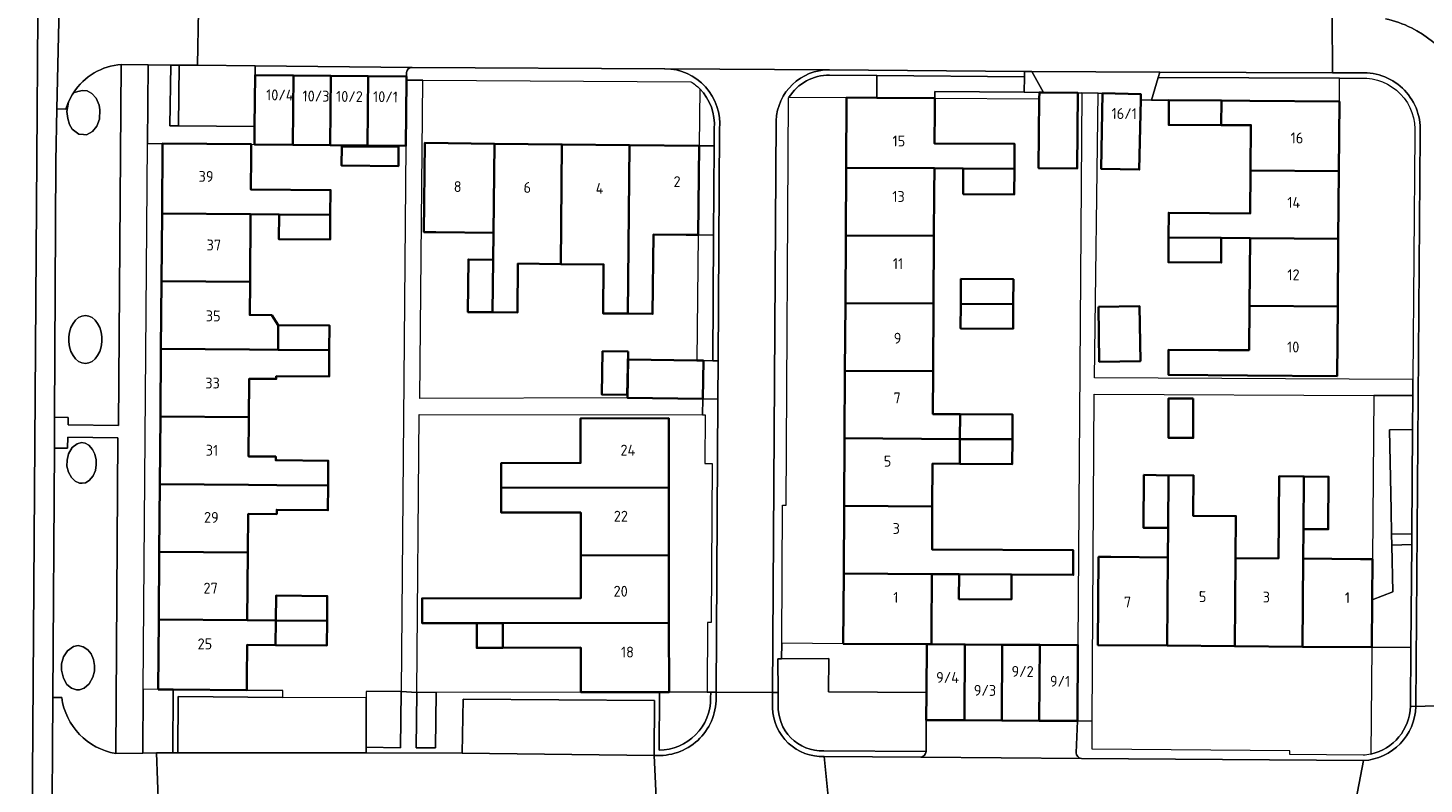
# Model space of a CAD drawing. Extents: x 151587 to 155483, y 462503 to 464608.
# Tile 214 of 236: x 154447 to 154562, y 463872 to 463935. Entities that reach past the tile are written whole.
import ezdxf
from ezdxf.enums import TextEntityAlignment as Align

# ---------------------------------------------------------------- set-up
doc = ezdxf.new("R2010")
doc.units = 0
doc.header["$LTSCALE"] = 0.5
for name, color, linetype, lineweight in [('B-RO-GR-BEPLANTING_CULTUUR_BODEMBEDEKKER-GV', 251, 'CONTINUOUS', 18), ('B-RO-GR-BEPLANTING_CULTUUR_HEESTERS-GV', 251, 'CONTINUOUS', 18), ('B-RO-GR-BEPLANTING_CULTUUR_ROOS-GV', 251, 'CONTINUOUS', 18), ('B-RO-IE-TERREINAFSCHEIDING_KUNSTMATIG_HEKWERK-G', 251, 'IE-TERREINAFSCHEIDING-KUNSTMATIG', 18), ('B-RO-IE-TERREINAFSCHEIDING_KUNSTMATIG_MUUR-G', 251, 'IE-TERREINAFSCHEIDING-KUNSTMATIG-DICHT', 18), ('B-RO-OG-BEBOUWING-GV', 6, 'CONTINUOUS', 35), ('B-RO-OG-BEBOUWING-T18', 1, 'CONTINUOUS', 18), ('B-RO-OG-TERREIN_CULTUURSCHEIDING-GV', 251, 'CONTINUOUS', 18), ('B-RO-VH-VERHARDING_ASFALT-GV', 251, 'CONTINUOUS', 18), ('B-RO-VH-VERHARDING_BETONSTRAATSTEEN-GV', 251, 'CONTINUOUS', 18), ('B-RO-VH-VERHARDING_STRAATBAKSTEEN-GV', 251, 'CONTINUOUS', 18), ('B-RO-VH-VERHARDING_TEGEL-GV', 251, 'CONTINUOUS', 18)]:
    doc.layers.add(name, color=color, linetype=linetype, lineweight=lineweight)
doc.styles.add('NLCS-ISO-M200-T18', font='NLCS-ISO.ttf', dxfattribs={"height": 0.36})
doc.linetypes.add('IE-TERREINAFSCHEIDING-KUNSTMATIG', pattern='A,4,[82,NLCS.SHX,S=0.75,R=90,X=0,Y=0],4,-2', length=10)
doc.linetypes.add('IE-TERREINAFSCHEIDING-KUNSTMATIG-DICHT', pattern='A,8,-1,[82,NLCS.SHX,S=0.75,R=90,X=0,Y=0],-1', length=10)

msp = doc.modelspace()

# ---------------------------------------------------------------- linework, layer by layer
at = {"layer": 'B-RO-GR-BEPLANTING_CULTUUR_BODEMBEDEKKER-GV', "flags": 128}
for points in [[(154465.541, 463924.974), (154465.556, 463926.455), (154459.269, 463926.498), (154458.541, 463926.503), (154458.621, 463931.536), (154456.742, 463931.551), (154456.691, 463925.055), (154457.945, 463925.045), (154465.279, 463924.985)], [(154529.295, 463929.282), (154529.308, 463930.549), (154517.098, 463930.666), (154517.087, 463928.824), (154521.883, 463928.796), (154521.886, 463929.356)], [(154541.269, 463928.628), (154545.613, 463928.592), (154547.969, 463928.573), (154555.385, 463928.513), (154555.4, 463930.455), (154540.376, 463930.503), (154539.822, 463928.639)], [(154502.3, 463917.472), (154503.56, 463917.459), (154503.606, 463924.844), (154502.375, 463924.856)], [(154458.795, 463874.608), (154458.828, 463879.841), (154457.577, 463879.852), (154456.339, 463879.862), (154456.298, 463874.584), (154457.439, 463874.615)], [(154477.693, 463879.687), (154474.803, 463879.684), (154474.803, 463879.142), (154474.807, 463875.065), (154477.653, 463875.021)], [(154478.982, 463879.603), (154478.939, 463875.015), (154480.528, 463875.029), (154480.588, 463879.605)]]:
    msp.add_lwpolyline(points, close=True, dxfattribs=at)
for points in [[(154512.683, 463874.763), (154521.162, 463874.712), (154521.174, 463877.315), (154521.188, 463879.596), (154513.084, 463879.644), (154513.1, 463882.417), (154509.198, 463882.392), (154508.898, 463882.39), (154508.916, 463879.605)], [(154503.032, 463879.627), (154499.876, 463879.624), (154499.088, 463879.623), (154499.05, 463874.827)], [(154503.322, 463879.139), (154503.332, 463879.627), (154503.032, 463879.627)], [(154508.916, 463879.605), (154508.923, 463878.581)]]:
    msp.add_lwpolyline(points, dxfattribs=at)
at = {"layer": 'B-RO-GR-BEPLANTING_CULTUUR_BODEMBEDEKKER-GV'}
for points in [[(154499.05, 463874.827, 0.4161227), (154503.322, 463879.139)], [(154508.923, 463878.581, 0.4404861), (154512.683, 463874.763)]]:
    msp.add_lwpolyline(points, format="xyb", dxfattribs=at)
at = {"layer": 'B-RO-GR-BEPLANTING_CULTUUR_HEESTERS-GV'}
for points in [[(154513.173, 463930.704, 0.2573511), (154509.809, 463928.868)], [(154557.997, 463874.498, 0.3435565), (154561.278, 463878.459)]]:
    msp.add_lwpolyline(points, format="xyb", dxfattribs=at)
at = {"layer": 'B-RO-GR-BEPLANTING_CULTUUR_HEESTERS-GV', "flags": 128}
for points in [[(154514.579, 463928.839), (154517.087, 463928.824), (154517.098, 463930.666), (154513.173, 463930.704)], [(154509.809, 463928.868), (154514.579, 463928.839)], [(154561.313, 463883.309), (154558.072, 463883.336), (154557.997, 463874.498)], [(154561.278, 463878.459), (154561.313, 463883.309)]]:
    msp.add_lwpolyline(points, dxfattribs=at)
for points in [[(154530.535, 463928.744), (154530.541, 463929.269), (154529.295, 463929.282), (154521.886, 463929.356), (154521.883, 463928.796)], [(154502.193, 463907.076), (154502.733, 463907.068), (154503.495, 463907.056), (154503.56, 463917.459), (154502.3, 463917.472)], [(154561.444, 463901.367), (154561.464, 463904.183), (154558.247, 463904.196), (154558.133, 463890.633), (154558.105, 463887.264), (154559.801, 463887.922), (154559.726, 463891.807), (154559.709, 463892.707), (154559.67, 463894.703), (154559.542, 463901.33)], [(154521.188, 463879.596), (154521.212, 463883.596), (154514.308, 463883.637), (154509.205, 463883.668), (154509.198, 463882.392), (154513.1, 463882.417), (154513.084, 463879.644)]]:
    msp.add_lwpolyline(points, close=True, dxfattribs=at)
at = {"layer": 'B-RO-GR-BEPLANTING_CULTUUR_ROOS-GV', "flags": 128}
for points in [[(154559.67, 463894.703), (154559.709, 463892.707), (154561.382, 463892.738), (154561.444, 463901.367), (154559.542, 463901.33)], [(154558.105, 463887.264), (154558.072, 463883.336), (154561.313, 463883.309), (154561.375, 463891.837), (154559.726, 463891.807), (154559.801, 463887.922)]]:
    msp.add_lwpolyline(points, close=True, dxfattribs=at)
at = {"layer": 'B-RO-IE-TERREINAFSCHEIDING_KUNSTMATIG_HEKWERK-G', "flags": 128}
for points in [[(154517.087, 463928.824), (154517.098, 463930.666)], [(154521.883, 463928.796), (154521.886, 463929.356), (154529.295, 463929.282)], [(154529.295, 463929.282), (154530.541, 463929.269)], [(154539.822, 463928.639), (154538.935, 463928.647)], [(154541.269, 463928.628), (154539.822, 463928.639)], [(154559.709, 463892.707), (154559.67, 463894.703)], [(154559.726, 463891.807), (154559.709, 463892.707)], [(154558.105, 463887.264), (154559.801, 463887.922), (154559.726, 463891.807)], [(154480.588, 463879.605), (154478.982, 463879.603)], [(154492.576, 463879.617), (154480.588, 463879.605)]]:
    msp.add_lwpolyline(points, dxfattribs=at)
at = {"layer": 'B-RO-IE-TERREINAFSCHEIDING_KUNSTMATIG_MUUR-G', "flags": 128}
msp.add_lwpolyline([(154464.911, 463879.792), (154467.911, 463879.767)], dxfattribs=at)
at = {"layer": 'B-RO-OG-BEBOUWING-GV', "flags": 128}
for points in [[(154465.556, 463926.455), (154465.541, 463924.974), (154468.714, 463924.943), (154468.771, 463930.67), (154465.598, 463930.702)], [(154468.771, 463930.67), (154468.714, 463924.943), (154471.814, 463924.912), (154471.871, 463930.639)], [(154474.913, 463924.881), (154474.97, 463930.609), (154471.871, 463930.639), (154471.814, 463924.912)], [(154474.913, 463924.881), (154478.086, 463924.849), (154478.141, 463930.3), (154478.143, 463930.577), (154474.97, 463930.609)], [(154521.877, 463927.796), (154521.883, 463928.796), (154517.087, 463928.824), (154514.579, 463928.839), (154514.544, 463923.038), (154521.848, 463922.994), (154524.24, 463922.98), (154528.473, 463922.955), (154528.492, 463925.005), (154528.461, 463925.005), (154521.86, 463925.044)], [(154530.535, 463928.744), (154530.478, 463923.008), (154533.677, 463922.976), (154533.74, 463929.237), (154530.877, 463929.266), (154530.541, 463929.269)], [(154535.785, 463929.204), (154535.66, 463922.949), (154538.82, 463922.886), (154538.935, 463928.647), (154538.945, 463929.141)], [(154545.613, 463928.592), (154541.269, 463928.628), (154541.261, 463927.628), (154541.26, 463926.578), (154545.61, 463926.572)], [(154545.61, 463926.572), (154548.065, 463926.568), (154548.034, 463922.811), (154555.338, 463922.752), (154555.385, 463928.513), (154547.969, 463928.573), (154545.613, 463928.592)], [(154471.832, 463919.134), (154471.849, 463921.184), (154465.248, 463921.238), (154465.271, 463923.985), (154465.279, 463924.985), (154457.945, 463925.045), (154457.898, 463919.248), (154465.232, 463919.188), (154467.592, 463919.169)], [(154477.485, 463924.755), (154472.786, 463924.802), (154472.77, 463923.222), (154477.47, 463923.175)], [(154485.339, 463917.646), (154485.415, 463925.03), (154479.653, 463925.089), (154479.577, 463917.705), (154480.577, 463917.694)], [(154485.415, 463925.03), (154485.339, 463917.646), (154485.316, 463915.424), (154485.272, 463911.074), (154487.322, 463911.053), (154487.363, 463915.103), (154490.913, 463915.067), (154491.015, 463924.973)], [(154496.614, 463924.916), (154491.015, 463924.973), (154490.913, 463915.067), (154494.463, 463915.03), (154494.421, 463910.981), (154496.471, 463910.96)], [(154501.3, 463917.482), (154502.3, 463917.472), (154502.375, 463924.856), (154496.614, 463924.916), (154496.471, 463910.96), (154498.521, 463910.939), (154498.588, 463917.51)], [(154514.544, 463923.038), (154514.511, 463917.438), (154521.814, 463917.394), (154521.836, 463920.988), (154521.848, 463922.994)], [(154524.24, 463922.98), (154524.24, 463920.851), (154528.452, 463920.811), (154528.473, 463922.955)], [(154555.293, 463917.152), (154555.338, 463922.752), (154548.034, 463922.811), (154548.005, 463919.261), (154541.264, 463919.316), (154541.247, 463917.266), (154545.605, 463917.231), (154547.989, 463917.212)], [(154457.898, 463919.248), (154457.852, 463913.648), (154465.186, 463913.588), (154465.232, 463919.188)], [(154471.832, 463919.134), (154467.592, 463919.169), (154467.575, 463917.119), (154471.815, 463917.084)], [(154521.78, 463911.794), (154521.814, 463917.394), (154514.511, 463917.438), (154514.477, 463911.838)], [(154541.247, 463917.266), (154541.23, 463915.216), (154545.601, 463915.181), (154545.605, 463917.231)], [(154555.247, 463911.552), (154555.293, 463917.152), (154547.989, 463917.212), (154547.943, 463911.612)], [(154485.316, 463915.424), (154483.266, 463915.445), (154483.222, 463911.095), (154485.272, 463911.074)], [(154528.381, 463911.755), (154528.393, 463913.805), (154524.043, 463913.831), (154524.031, 463911.781)], [(154465.186, 463913.588), (154457.852, 463913.648), (154457.807, 463908.048), (154465.141, 463907.988), (154467.501, 463907.969), (154467.517, 463910.019), (154466.976, 463910.844), (154465.164, 463910.858)], [(154514.477, 463911.838), (154514.443, 463906.238), (154521.747, 463906.194), (154521.78, 463911.794)], [(154524.031, 463911.781), (154524.019, 463909.731), (154528.369, 463909.705), (154528.381, 463911.755)], [(154535.429, 463911.518), (154535.5, 463906.979), (154538.914, 463907.033), (154538.842, 463911.572)], [(154541.233, 463906.904), (154541.225, 463905.904), (154547.785, 463905.851), (154555.2, 463905.791), (154555.247, 463911.552), (154547.943, 463911.612), (154547.913, 463907.946), (154545.383, 463907.949), (154541.234, 463907.954)], [(154471.741, 463907.935), (154471.758, 463909.985), (154467.517, 463910.019), (154467.501, 463907.969)], [(154471.741, 463907.935), (154467.501, 463907.969), (154465.141, 463907.988), (154457.807, 463908.048), (154457.761, 463902.448), (154465.095, 463902.389), (154465.119, 463905.392), (154465.12, 463905.572), (154467.354, 463905.554), (154467.356, 463905.782), (154471.723, 463905.746), (154471.724, 463905.885)], [(154496.482, 463907.818), (154494.373, 463907.851), (154494.315, 463904.262), (154496.425, 463904.228)], [(154502.733, 463907.068), (154502.193, 463907.076), (154496.482, 463907.168), (154496.431, 463903.998), (154502.682, 463903.898)], [(154521.747, 463906.194), (154514.443, 463906.238), (154514.41, 463900.638), (154523.964, 463900.581), (154523.976, 463902.631), (154521.726, 463902.645)], [(154543.281, 463903.928), (154541.231, 463903.923), (154541.24, 463900.673), (154543.29, 463900.678)], [(154457.761, 463902.448), (154457.715, 463896.849), (154465.049, 463896.789), (154467.409, 463896.77), (154471.65, 463896.735), (154471.666, 463898.785), (154467.426, 463898.82), (154467.308, 463898.821), (154467.31, 463899.129), (154465.068, 463899.147), (154465.095, 463902.389)], [(154485.989, 463896.545), (154499.859, 463896.558), (154499.853, 463902.293), (154492.554, 463902.286), (154492.555, 463901.286), (154492.557, 463898.601), (154485.987, 463898.595)], [(154523.964, 463900.581), (154528.314, 463900.555), (154528.326, 463902.605), (154523.976, 463902.631)], [(154514.41, 463900.638), (154514.376, 463895.039), (154521.68, 463894.995), (154521.701, 463898.545), (154523.952, 463898.531), (154523.964, 463900.581)], [(154528.314, 463900.555), (154523.964, 463900.581), (154523.952, 463898.531), (154528.302, 463898.505)], [(154541.212, 463893.223), (154541.248, 463897.573), (154539.198, 463897.613), (154539.162, 463893.24)], [(154465.004, 463891.189), (154465.03, 463894.387), (154467.39, 463894.368), (154467.392, 463894.72), (154471.633, 463894.685), (154471.65, 463896.735), (154467.409, 463896.77), (154465.049, 463896.789), (154457.715, 463896.849), (154457.67, 463891.249)], [(154492.565, 463890.951), (154499.864, 463890.958), (154499.859, 463896.558), (154485.989, 463896.545), (154485.991, 463894.495), (154492.561, 463894.495)], [(154541.248, 463897.573), (154541.212, 463893.223), (154541.191, 463890.775), (154541.13, 463883.479), (154546.729, 463883.432), (154546.791, 463890.728), (154546.82, 463894.194), (154543.27, 463894.224), (154543.298, 463897.578)], [(154552.329, 463883.385), (154552.391, 463890.681), (154552.411, 463893.129), (154552.448, 463897.479), (154550.398, 463897.496), (154550.341, 463890.699), (154546.791, 463890.728), (154546.729, 463883.432)], [(154552.411, 463893.129), (154554.461, 463893.112), (154554.498, 463897.462), (154552.448, 463897.479)], [(154514.342, 463889.439), (154521.646, 463889.395), (154523.897, 463889.381), (154528.247, 463889.355), (154533.345, 463889.325), (154533.354, 463891.374), (154521.658, 463891.445), (154521.68, 463894.995), (154514.376, 463895.039)], [(154457.624, 463885.649), (154464.958, 463885.589), (154465.004, 463891.189), (154457.67, 463891.249)], [(154492.565, 463890.951), (154492.568, 463887.401), (154479.431, 463887.388), (154479.433, 463885.338), (154483.953, 463885.343), (154486.115, 463885.345), (154499.87, 463885.358), (154499.864, 463890.958)], [(154541.13, 463883.479), (154541.191, 463890.775), (154536.449, 463890.815), (154535.449, 463890.823), (154535.388, 463883.527)], [(154552.391, 463890.681), (154552.329, 463883.385), (154558.072, 463883.336), (154558.105, 463887.264), (154558.133, 463890.633), (154557.133, 463890.642)], [(154521.212, 463883.596), (154521.611, 463883.591), (154521.617, 463884.591), (154521.646, 463889.395), (154514.342, 463889.439), (154514.308, 463883.637)], [(154528.247, 463889.355), (154523.897, 463889.381), (154523.884, 463887.331), (154528.234, 463887.305)], [(154471.558, 463885.535), (154471.575, 463887.585), (154467.335, 463887.62), (154467.318, 463885.57)], [(154464.958, 463885.589), (154457.624, 463885.649), (154457.577, 463879.852), (154458.828, 463879.841), (154464.911, 463879.792), (154464.919, 463880.792), (154464.941, 463883.539), (154467.301, 463883.52), (154467.318, 463885.57)], [(154467.318, 463885.57), (154467.301, 463883.52), (154471.542, 463883.485), (154471.558, 463885.535)], [(154486.12, 463883.298), (154486.115, 463885.345), (154483.953, 463885.343), (154483.955, 463883.293)], [(154499.088, 463879.623), (154499.876, 463879.624), (154499.87, 463885.358), (154486.115, 463885.345), (154486.12, 463883.298), (154492.57, 463883.312), (154492.575, 463880.617), (154492.576, 463879.617)], [(154521.212, 463883.596), (154521.188, 463879.596), (154521.174, 463877.315), (154524.336, 463877.296), (154524.373, 463883.574), (154521.611, 463883.591)], [(154527.436, 463877.278), (154527.473, 463883.555), (154524.373, 463883.574), (154524.336, 463877.296)], [(154527.473, 463883.555), (154527.436, 463877.278), (154530.536, 463877.259), (154530.573, 463883.537)], [(154530.573, 463883.537), (154530.536, 463877.259), (154533.697, 463877.24), (154533.735, 463883.518)]]:
    msp.add_lwpolyline(points, close=True, dxfattribs=at)
at = {"layer": 'B-RO-OG-TERREIN_CULTUURSCHEIDING-GV', "flags": 128}
for points in [[(154449.937, 463927.895), (154449.182, 463927.914), (154449.106, 463923.545), (154448.997, 463902.399), (154450.125, 463902.354), (154450.116, 463901.754), (154454.281, 463901.687), (154454.525, 463931.594)], [(154450.159, 463928.498), (154450.125, 463928.311), (154450.013, 463927.696), (154450.082, 463927.102), (154450.22, 463926.611), (154450.467, 463926.228), (154451.008, 463925.823), (154451.39, 463925.778), (154451.654, 463925.77), (154452.134, 463926.026), (154452.489, 463926.475), (154452.706, 463927.053), (154452.736, 463927.82), (154452.693, 463928.216), (154452.451, 463928.806), (154452.087, 463929.194), (154451.701, 463929.396), (154451.299, 463929.425), (154450.931, 463929.338), (154450.568, 463929.252)], [(154450.568, 463929.252), (154450.931, 463929.338), (154451.299, 463929.425), (154451.701, 463929.396), (154452.087, 463929.194), (154452.451, 463928.806), (154452.693, 463928.216), (154452.736, 463927.82), (154452.706, 463927.053), (154452.489, 463926.475), (154452.134, 463926.026), (154451.654, 463925.77), (154451.39, 463925.778), (154451.008, 463925.823), (154450.467, 463926.228), (154450.22, 463926.611), (154450.082, 463927.102), (154450.013, 463927.696), (154450.125, 463928.311), (154450.159, 463928.498)], [(154454.07, 463874.549), (154454.245, 463900.685), (154450.087, 463900.739), (154450.078, 463899.822), (154448.978, 463899.83), (154448.856, 463879.173), (154449.588, 463879.179)]]:
    msp.add_lwpolyline(points, dxfattribs=at)
at = {"layer": 'B-RO-OG-TERREIN_CULTUURSCHEIDING-GV'}
for points in [[(154454.525, 463931.594, 0.2325533), (154450.568, 463929.252)], [(154450.568, 463929.252, 0.0417725), (154450.159, 463928.498)], [(154450.159, 463928.498, 0.0300514), (154449.937, 463927.895)], [(154449.588, 463879.179, 0.3283571), (154454.07, 463874.549)]]:
    msp.add_lwpolyline(points, format="xyb", dxfattribs=at)
at = {"layer": 'B-RO-OG-TERREIN_CULTUURSCHEIDING-GV', "flags": 128}
for points in [[(154451.545, 463910.803), (154451.259, 463910.76), (154450.986, 463910.631), (154450.737, 463910.424), (154450.524, 463910.147), (154450.355, 463909.811), (154450.238, 463909.432), (154450.179, 463909.026), (154450.179, 463908.612), (154450.238, 463908.206), (154450.355, 463907.827), (154450.524, 463907.491), (154450.737, 463907.214), (154450.986, 463907.007), (154451.259, 463906.878), (154451.545, 463906.835), (154451.831, 463906.878), (154452.104, 463907.007), (154452.353, 463907.214), (154452.566, 463907.491), (154452.735, 463907.827), (154452.852, 463908.206), (154452.911, 463908.612), (154452.911, 463909.026), (154452.852, 463909.432), (154452.735, 463909.811), (154452.566, 463910.147), (154452.353, 463910.424), (154452.104, 463910.631), (154451.831, 463910.76)], [(154451.545, 463910.803), (154451.831, 463910.76), (154452.104, 463910.631), (154452.353, 463910.424), (154452.566, 463910.147), (154452.735, 463909.811), (154452.852, 463909.432), (154452.911, 463909.026), (154452.911, 463908.612), (154452.852, 463908.206), (154452.735, 463907.827), (154452.566, 463907.491), (154452.353, 463907.214), (154452.104, 463907.007), (154451.831, 463906.878), (154451.545, 463906.835), (154451.259, 463906.878), (154450.986, 463907.007), (154450.737, 463907.214), (154450.524, 463907.491), (154450.355, 463907.827), (154450.238, 463908.206), (154450.179, 463908.612), (154450.179, 463909.026), (154450.238, 463909.432), (154450.355, 463909.811), (154450.524, 463910.147), (154450.737, 463910.424), (154450.986, 463910.631), (154451.259, 463910.76)], [(154451.519, 463900.228), (154451.234, 463900.282), (154450.855, 463900.18), (154450.463, 463899.876), (154450.156, 463899.353), (154450.029, 463898.84), (154450.025, 463898.323), (154450.152, 463897.838), (154450.391, 463897.384), (154450.697, 463897.08), (154451.05, 463896.928), (154451.269, 463896.915), (154451.552, 463896.963), (154451.865, 463897.154), (154452.187, 463897.525), (154452.374, 463897.964), (154452.452, 463898.434), (154452.441, 463898.87), (154452.334, 463899.333), (154452.139, 463899.72), (154451.837, 463900.063)], [(154451.519, 463900.228), (154451.837, 463900.063), (154452.139, 463899.72), (154452.334, 463899.333), (154452.441, 463898.87), (154452.452, 463898.434), (154452.374, 463897.964), (154452.187, 463897.525), (154451.865, 463897.154), (154451.552, 463896.963), (154451.269, 463896.915), (154451.05, 463896.928), (154450.697, 463897.08), (154450.391, 463897.384), (154450.152, 463897.838), (154450.025, 463898.323), (154450.029, 463898.84), (154450.156, 463899.353), (154450.463, 463899.876), (154450.855, 463900.18), (154451.234, 463900.282)], [(154449.575, 463881.959), (154449.566, 463881.449), (154449.727, 463880.775), (154450.025, 463880.269), (154450.41, 463879.961), (154450.818, 463879.828), (154451.056, 463879.814), (154451.452, 463879.949), (154451.869, 463880.316), (154452.176, 463880.853), (154452.306, 463881.371), (154452.302, 463881.83), (154452.209, 463882.34), (154452.016, 463882.796), (154451.75, 463883.124), (154451.378, 463883.387), (154450.951, 463883.487), (154450.552, 463883.4), (154450.066, 463883.042), (154449.739, 463882.551)], [(154449.575, 463881.959), (154449.739, 463882.551), (154450.066, 463883.042), (154450.552, 463883.4), (154450.951, 463883.487), (154451.378, 463883.387), (154451.75, 463883.124), (154452.016, 463882.796), (154452.209, 463882.34), (154452.302, 463881.83), (154452.306, 463881.371), (154452.176, 463880.853), (154451.869, 463880.316), (154451.452, 463879.949), (154451.056, 463879.814), (154450.818, 463879.828), (154450.41, 463879.961), (154450.025, 463880.269), (154449.727, 463880.775), (154449.566, 463881.449)]]:
    msp.add_lwpolyline(points, close=True, dxfattribs=at)
at = {"layer": 'B-RO-VH-VERHARDING_ASFALT-GV', "flags": 128}
for points in [[(154447.966, 463986.814), (154447.173, 463872.673), (154446.791, 463813.103)], [(154446.791, 463813.103), (154447.173, 463872.673), (154447.966, 463986.814)], [(154448.688, 463810.61), (154448.668, 463812.533), (154448.586, 463824.126), (154448.596, 463843.522), (154448.6, 463846.056), (154448.768, 463866.556), (154448.856, 463879.173), (154448.978, 463899.83), (154448.997, 463902.399), (154449.106, 463923.545), (154449.182, 463927.914), (154449.463, 463940.02), (154449.762, 463987.401)], [(154557.294, 463935.539), (154554.795, 463935.518), (154554.813, 463930.907), (154557.188, 463930.9)], [(154513.168, 463931.154), (154499.541, 463931.236)], [(154503.926, 463903.878), (154503.775, 463879.618), (154508.452, 463879.602), (154508.742, 463926.929)], [(154504.064, 463926.243), (154503.945, 463907.048), (154503.926, 463903.878)], [(154562.07, 463925.789), (154561.728, 463878.451), (154566.417, 463878.597), (154566.719, 463921.282), (154566.752, 463925.989)], [(154508.444, 463878.318), (154508.452, 463879.602), (154503.775, 463879.618), (154503.772, 463879.142)], [(154566.417, 463878.597), (154561.728, 463878.451)], [(154498.646, 463874.394), (154498.87, 463869.722)], [(154512.537, 463869.822), (154513.165, 463869.821), (154513.165, 463869.876), (154512.731, 463874.292)], [(154557.371, 463873.957), (154556.501, 463869.371), (154556.501, 463869.312)]]:
    msp.add_lwpolyline(points, dxfattribs=at)
for points in [[(154460.846, 463931.519), (154465.606, 463931.473), (154478.601, 463931.347), (154499.506, 463931.236), (154499.541, 463931.236), (154513.168, 463931.154), (154529.312, 463930.999), (154529.912, 463930.996), (154540.51, 463930.953), (154554.813, 463930.907), (154554.795, 463935.518), (154549.862, 463935.542), (154516.282, 463935.709), (154510.058, 463935.622), (154505.433, 463935.625), (154479.162, 463935.817), (154460.911, 463936.053)], [(154457.604, 463870.076), (154498.87, 463869.722), (154498.646, 463874.394), (154482.759, 463874.57), (154474.808, 463874.609), (154459.195, 463874.605), (154458.795, 463874.608), (154457.439, 463874.615)], [(154520.721, 463874.251), (154512.731, 463874.292), (154513.165, 463869.876), (154513.165, 463869.821), (154517.828, 463869.817), (154535.241, 463869.628), (154540.082, 463869.535), (154554.247, 463869.417), (154554.246, 463869.317), (154556.386, 463869.306), (154556.501, 463869.312), (154556.501, 463869.371), (154557.371, 463873.957), (154534.019, 463874.124)]]:
    msp.add_lwpolyline(points, close=True, dxfattribs=at)
at = {"layer": 'B-RO-VH-VERHARDING_ASFALT-GV'}
for points in [[(154561.346, 463934.611, 0.0674062), (154559.195, 463935.368)], [(154566.524, 463928.386, 0.2079221), (154561.346, 463934.611)], [(154499.541, 463931.236, -0.4375413), (154504.064, 463926.243)], [(154508.742, 463926.929, -0.4023816), (154513.168, 463931.154)], [(154557.188, 463930.9, -0.4512151), (154562.07, 463925.789)], [(154503.772, 463879.142, -0.4413579), (154498.646, 463874.394)], [(154512.731, 463874.292, -0.4148875), (154508.444, 463878.318)], [(154561.728, 463878.451, -0.3883174), (154557.371, 463873.957)]]:
    msp.add_lwpolyline(points, format="xyb", dxfattribs=at)
at = {"layer": 'B-RO-VH-VERHARDING_BETONSTRAATSTEEN-GV'}
for points in [[(154559.195, 463935.368, -0.0674062), (154561.346, 463934.611)], [(154561.346, 463934.611, -0.2079221), (154566.524, 463928.386)], [(154478.144, 463930.915, -0.4016056), (154478.601, 463931.347)], [(154521.162, 463874.712, -0.3791677), (154520.721, 463874.251)], [(154534.019, 463874.124, -0.3693843), (154533.596, 463874.608)]]:
    msp.add_lwpolyline(points, format="xyb", dxfattribs=at)
at = {"layer": 'B-RO-VH-VERHARDING_BETONSTRAATSTEEN-GV', "flags": 128}
for points in [[(154465.606, 463931.473), (154460.846, 463931.519), (154459.326, 463931.531), (154459.269, 463926.498), (154465.556, 463926.455), (154465.598, 463930.702)], [(154540.376, 463930.503), (154540.51, 463930.953), (154529.912, 463930.996), (154530.877, 463929.266), (154533.74, 463929.237), (154534.065, 463929.235), (154535.402, 463929.197), (154535.785, 463929.204), (154538.945, 463929.141), (154538.935, 463928.647), (154539.822, 463928.639)], [(154502.733, 463907.068), (154502.682, 463903.898), (154503.926, 463903.878), (154503.945, 463907.048), (154503.495, 463907.056)], [(154467.906, 463879.191), (154459.224, 463879.252), (154459.195, 463874.605), (154474.808, 463874.609), (154474.807, 463875.065), (154474.803, 463879.142)], [(154498.646, 463874.394), (154498.683, 463878.941), (154482.842, 463879.044), (154482.759, 463874.57)]]:
    msp.add_lwpolyline(points, close=True, dxfattribs=at)
for points in [[(154478.601, 463931.347), (154465.606, 463931.473), (154465.598, 463930.702)], [(154465.598, 463930.702), (154468.771, 463930.67), (154471.871, 463930.639), (154474.97, 463930.609), (154478.143, 463930.577), (154478.144, 463930.915)], [(154533.596, 463874.608), (154533.697, 463877.24), (154530.536, 463877.259), (154527.436, 463877.278), (154524.336, 463877.296), (154521.174, 463877.315), (154521.162, 463874.712)], [(154520.721, 463874.251), (154534.019, 463874.124)]]:
    msp.add_lwpolyline(points, dxfattribs=at)
at = {"layer": 'B-RO-VH-VERHARDING_STRAATBAKSTEEN-GV', "flags": 128}
msp.add_lwpolyline([(154529.312, 463930.999), (154529.308, 463930.549), (154529.295, 463929.282), (154530.541, 463929.269), (154530.877, 463929.266), (154529.912, 463930.996)], close=True, dxfattribs=at)
at = {"layer": 'B-RO-VH-VERHARDING_TEGEL-GV', "flags": 128}
for points in [[(154450.217, 463939.988), (154449.463, 463940.02), (154449.182, 463927.914), (154449.937, 463927.895)], [(154454.525, 463931.594), (154456.742, 463931.551), (154458.621, 463931.536), (154459.326, 463931.531), (154460.846, 463931.519), (154460.911, 463936.053), (154460.168, 463936.067), (154457.967, 463936.051), (154454.67, 463936.063)], [(154499.541, 463931.236), (154499.506, 463931.236), (154478.601, 463931.347)], [(154529.308, 463930.549), (154529.312, 463930.999), (154513.168, 463931.154)], [(154478.144, 463930.915), (154478.143, 463930.577), (154478.141, 463930.3), (154479.484, 463930.291), (154501.691, 463930.156)], [(154513.173, 463930.704), (154517.098, 463930.666), (154529.308, 463930.549)], [(154557.188, 463930.9), (154554.813, 463930.907), (154540.51, 463930.953), (154540.376, 463930.503)], [(154540.376, 463930.503), (154555.4, 463930.455), (154557.197, 463930.45)], [(154502.424, 463929.572), (154502.375, 463924.856), (154503.606, 463924.844)], [(154508.742, 463926.929), (154508.452, 463879.602), (154508.916, 463879.605), (154508.898, 463882.39), (154509.198, 463882.392), (154509.205, 463883.668), (154509.27, 463895.107), (154509.57, 463895.105), (154509.783, 463928.826), (154509.809, 463928.868)], [(154503.616, 463926.283), (154503.606, 463924.844), (154503.56, 463917.459), (154503.495, 463907.056), (154503.945, 463907.048), (154504.064, 463926.243)], [(154503.606, 463924.844), (154503.616, 463926.283)], [(154561.621, 463925.811), (154561.474, 463905.495), (154561.464, 463904.183), (154561.444, 463901.367), (154561.382, 463892.738), (154561.375, 463891.837), (154561.313, 463883.309), (154561.278, 463878.459), (154561.728, 463878.451), (154562.07, 463925.789)], [(154449.588, 463879.179), (154448.856, 463879.173), (154448.768, 463866.556)], [(154477.693, 463879.687), (154477.653, 463875.021), (154474.807, 463875.065), (154474.808, 463874.609), (154482.759, 463874.57), (154482.842, 463879.044), (154498.683, 463878.941), (154498.646, 463874.394)], [(154499.05, 463874.827), (154499.088, 463879.623), (154492.576, 463879.617), (154480.588, 463879.605), (154480.528, 463875.029), (154478.939, 463875.015), (154478.982, 463879.603), (154477.693, 463879.687)], [(154503.772, 463879.142), (154503.775, 463879.618), (154503.332, 463879.627), (154503.322, 463879.139)], [(154508.923, 463878.581), (154508.916, 463879.605), (154508.452, 463879.602), (154508.444, 463878.318)], [(154561.728, 463878.451), (154561.278, 463878.459)], [(154557.344, 463874.407), (154551.293, 463874.462), (154551.296, 463874.762), (154534.904, 463874.897), (154534.919, 463877.233), (154533.697, 463877.24), (154533.596, 463874.608)], [(154454.044, 463869.927), (154456.26, 463870.02), (154457.604, 463870.076), (154457.439, 463874.615), (154456.298, 463874.584), (154454.07, 463874.549)], [(154521.162, 463874.712), (154512.683, 463874.763)], [(154512.731, 463874.292), (154520.721, 463874.251)], [(154534.019, 463874.124), (154557.371, 463873.957)]]:
    msp.add_lwpolyline(points, dxfattribs=at)
for points in [[(154456.691, 463925.055), (154456.742, 463931.551), (154454.525, 463931.594), (154454.281, 463901.687), (154450.116, 463901.754), (154450.125, 463902.354), (154448.997, 463902.399), (154448.978, 463899.83), (154450.078, 463899.822), (154450.087, 463900.739), (154454.245, 463900.685), (154454.07, 463874.549), (154456.298, 463874.584), (154456.339, 463879.862)], [(154458.621, 463931.536), (154458.541, 463926.503), (154459.269, 463926.498), (154459.326, 463931.531)], [(154478.086, 463924.849), (154477.693, 463879.687), (154478.982, 463879.603), (154479.2, 463902.607), (154502.661, 463902.582), (154502.682, 463903.898), (154496.431, 463903.998), (154479.241, 463903.922), (154479.484, 463930.291), (154478.141, 463930.3)], [(154533.735, 463883.518), (154533.697, 463877.24), (154534.919, 463877.233), (154535.093, 463904.295), (154558.247, 463904.196), (154561.464, 463904.183), (154561.474, 463905.495), (154535.115, 463905.637), (154535.402, 463929.197), (154534.065, 463929.235)], [(154503.775, 463879.618), (154503.926, 463903.878), (154502.682, 463903.898), (154502.661, 463902.582), (154502.867, 463902.582), (154502.842, 463898.544), (154503.452, 463898.543), (154503.372, 463885.39), (154503.072, 463885.392), (154503.032, 463879.627), (154503.332, 463879.627)], [(154559.726, 463891.807), (154561.375, 463891.837), (154561.382, 463892.738), (154559.709, 463892.707)], [(154458.828, 463879.841), (154458.795, 463874.608), (154459.195, 463874.605), (154459.224, 463879.252), (154467.906, 463879.191), (154467.911, 463879.767), (154464.911, 463879.792)]]:
    msp.add_lwpolyline(points, close=True, dxfattribs=at)
at = {"layer": 'B-RO-VH-VERHARDING_TEGEL-GV'}
for points in [[(154450.568, 463929.252, -0.2325533), (154454.525, 463931.594)], [(154478.601, 463931.347, 0.4016056), (154478.144, 463930.915)], [(154504.064, 463926.243, 0.4375413), (154499.541, 463931.236)], [(154513.168, 463931.154, 0.4023816), (154508.742, 463926.929)], [(154501.691, 463930.156, -0.0553223), (154502.424, 463929.572)], [(154509.809, 463928.868, -0.2573511), (154513.173, 463930.704)], [(154562.07, 463925.789, 0.4512151), (154557.188, 463930.9)], [(154557.197, 463930.45, -0.452719), (154561.621, 463925.811)], [(154450.159, 463928.498, -0.0417725), (154450.568, 463929.252)], [(154502.424, 463929.572, -0.2219942), (154503.616, 463926.283)], [(154503.616, 463926.283, 0.2219942), (154502.424, 463929.572)], [(154449.937, 463927.895, -0.0300514), (154450.159, 463928.498)], [(154454.07, 463874.549, -0.3283571), (154449.588, 463879.179)], [(154498.646, 463874.394, 0.4413579), (154503.772, 463879.142)], [(154503.322, 463879.139, -0.4161227), (154499.05, 463874.827)], [(154508.444, 463878.318, 0.4148875), (154512.731, 463874.292)], [(154512.683, 463874.763, -0.4404861), (154508.923, 463878.581)], [(154557.371, 463873.957, 0.3883174), (154561.728, 463878.451)], [(154561.278, 463878.459, -0.3435565), (154557.997, 463874.498)], [(154520.721, 463874.251, 0.3791677), (154521.162, 463874.712)], [(154533.596, 463874.608, 0.3693843), (154534.019, 463874.124)], [(154557.997, 463874.498, -0.041188), (154557.344, 463874.407)]]:
    msp.add_lwpolyline(points, format="xyb", dxfattribs=at)

# ---------------------------------------------------------------- texts
at = {"layer": 'B-RO-OG-BEBOUWING-T18', "style": 'NLCS-ISO-M200-T18'}
for s, rotation, p in [('10/4', 359.2, (154467.65, 463929.062)), ('10/3', 359.3, (154470.644, 463928.971)), ('10/2', 359.3, (154473.413, 463928.934)), ('10/1', 359.2, (154476.4, 463928.909)), ('16/1', 359.7, (154537.57, 463927.52)), ('15', 359.6, (154518.911, 463925.253)), ('16', 359.8, (154551.875, 463925.506)), ('39', 359.5, (154461.539, 463922.317)), ('8', 359.3, (154482.374, 463921.477)), ('6', 359.3, (154488.142, 463921.407)), ('4', 359.3, (154494.131, 463921.335)), ('2', 359.3, (154500.543, 463921.886)), ('13', 359.6, (154518.88, 463920.657)), ('14', 359.8, (154551.609, 463920.164)), ('37', 359.5, (154462.188, 463916.642)), ('11', 359.6, (154518.842, 463915.097)), ('12', 359.8, (154551.585, 463914.173)), ('35', 359.5, (154462.133, 463910.773)), ('9', 359.6, (154518.801, 463908.926)), ('10', 359.8, (154551.561, 463908.197)), ('33', 359.5, (154462.081, 463905.213)), ('7', 359.6, (154518.767, 463903.984)), ('31', 359.5, (154462.029, 463899.651)), ('24', 359.8, (154496.471, 463899.66)), ('5', 359.6, (154517.971, 463898.743)), ('29', 359.5, (154461.977, 463894.091)), ('22', 359.9, (154495.889, 463894.191)), ('3', 359.6, (154518.694, 463893.176)), ('27', 359.5, (154461.922, 463888.234)), ('20', 359.9, (154495.874, 463887.981)), ('1', 359.6, (154518.655, 463887.468)), ('7', 359.6, (154537.844, 463887.084)), ('5', 359.6, (154544.06, 463887.535)), ('3', 359.6, (154549.34, 463887.497)), ('1', 359.6, (154556.052, 463887.449)), ('25', 359.8, (154461.447, 463883.622)), ('18', 359.9, (154496.432, 463882.944)), ('9/4', 359.6, (154522.94, 463880.84)), ('9/2', 359.6, (154529.155, 463881.338)), ('9/3', 359.5, (154526.04, 463879.773)), ('9/1', 359.6, (154532.26, 463880.53))]:
    msp.add_text(s, height=0.9, rotation=rotation, dxfattribs=at).set_placement(p, align=Align.MIDDLE)

doc.saveas('drawing.dxf')
